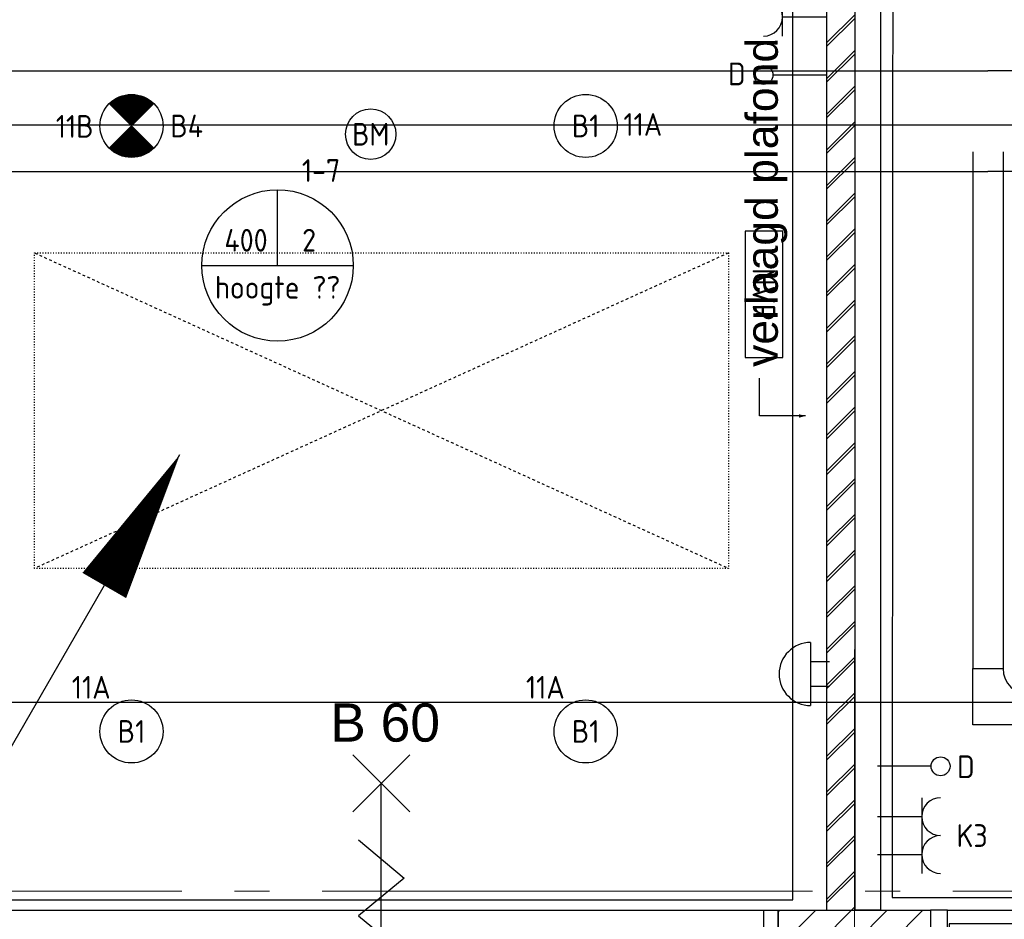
# Model space of a CAD drawing. Header units: millimetres. Extents: x -38031 to 123247, y -16330 to 129979.
# Tile 168 of 235: x 39802 to 43704, y 46284 to 49849. Entities that reach past the tile are written whole.
import ezdxf
from ezdxf.enums import TextEntityAlignment as Align

# ---------------------------------------------------------------- set-up
doc = ezdxf.new("R2010")
doc.units = ezdxf.units.MM
doc.header["$LTSCALE"] = 50
for name, pattern in [('HIDDEN2', [4.7625, 3.175, -1.5875]), ('STYLE_01', [0.41664, 0.20828, -0.20836]), ('STYLE_05', [0.20828, 0.069425, -0.138855]), ('STYLE_11', [5, 3.888855, -0.416718, 0.277786, -0.416641])]:
    doc.linetypes.add(name, pattern=pattern)
for name, color, linetype in [('AL$1A---_ALGEMEEN', 8, 'Continuous'), ('AM$1A---_ARCERING', 8, 'Continuous'), ('AT$1A---_TEKST100', 8, 'Continuous'), ('BOUWKUNDIG', 8, 'Continuous'), ('EB6441--_ATTRIB', 2, 'Continuous'), ('EB6511--_ATTRIB', 2, 'Continuous'), ('EL6121--', 3, 'Continuous'), ('EL6131--_KG', 3, 'Continuous'), ('EL6222--', 3, 'Continuous'), ('EL6311--', 3, 'Continuous'), ('EL6311--NV', 7, 'Continuous'), ('EL6422--', 3, 'Continuous'), ('EL6441--', 3, 'Continuous'), ('EL6511--', 3, 'Continuous'), ('EM6131--', 1, 'Continuous'), ('lengte voedingskabels', 3, 'Continuous'), ('versterkte strook', 7, 'Continuous')]:
    doc.layers.add(name, color=color, linetype=linetype)
doc.layers.add('stramien', color=1, linetype='STYLE_11', lineweight=15)
doc.styles.add('Arial', font='ARIAL.TTF')
doc.styles.add('BURO-018', font='iso.shx', dxfattribs={"height": 90})
doc.styles.add('NORATT', font='iso.shx')
doc.styles.get("Standard").update_dxf_attribs({"font": 'iso.shx'})
pattern_1 = [(45, (0, 0), (70.7107, -70.7107), []), (45, (7.07, -7.07), (70.7107, -70.7107), [])]

# ---------------------------------------------------------------- blocks, each defined once
blk = doc.blocks.new('081006')
at = {"color": 0, "linetype": 'Continuous'}
for p, q in [((2.5, 2.5), (-2.5, 2.5)), ((-1, 1), (-1, 2.5)), ((1, 2.5), (1, 1))]:
    blk.add_line(p, q, dxfattribs=at)
blk.add_arc((0, 2.5), 2.5, 0, 180, dxfattribs=at)
at = {"color": 0, "linetype": 'Continuous', "style": 'BURO-018'}
blk.add_attdef('E_SLET', text='', height=1.8, dxfattribs=at).set_placement((0, 7), align=Align.MIDDLE)
at = {"color": 0, "linetype": 'Continuous', "style": 'BURO-018', "flags": 1}
blk.add_attdef('E_MATCODE', text='', height=1.8, dxfattribs=at).set_placement((0, 0), align=Align.MIDDLE)
blk = doc.blocks.new('1115B3A')
at = {"color": 0, "linetype": 'Continuous'}
blk.add_circle((0, 0), 2.5, dxfattribs=at)
at = {"color": 0, "linetype": 'Continuous', "style": 'BURO-018'}
for tag, p in [('E_GKAST', (0, 8)), ('E_GROEP', (0, 5)), ('E_SGROEP', (4.5, 5)), ('E_ARMCODE', (0, 0)), ('E_SLET', (4.5, -1))]:
    blk.add_attdef(tag, text='', height=1.8, dxfattribs=at).set_placement(p, align=Align.MIDDLE)
blk = doc.blocks.new('E00018')
at = {"color": 0, "linetype": 'Continuous'}
for p, q in [((-1.768, -1.768), (1.768, 1.768)), ((1.768, -1.768), (-1.768, 1.768))]:
    blk.add_line(p, q, dxfattribs=at)
at = {"color": 0, "linetype": 'Continuous', "const_width": 2.5}
for points in [[(-0.884, 0.884, -0.198912), (0, 1.25, -0.198912), (0.884, 0.884, -1)], [(-0.884, -0.884, 0.198912), (0, -1.25, 0.198912), (0.884, -0.884, 1)]]:
    blk.add_lwpolyline(points, format="xyb", dxfattribs=at)
blk = doc.blocks.new('1115B3A-NO1')
at = {"color": 0, "linetype": 'Continuous'}
blk.add_circle((0, 0), 2.5, dxfattribs=at)
at = {"color": 0, "zscale": 100}
blk.add_blockref('E00018', (0, 0), dxfattribs=at)
at = {"color": 0, "linetype": 'Continuous', "style": 'BURO-018'}
for tag, p in [('E_GKAST', (0, 8)), ('E_GROEP', (0, 5)), ('E_SGROEP', (4.5, 5)), ('E_ARMCODE', (0, 0)), ('E_SLET', (4.5, -1))]:
    blk.add_attdef(tag, text='', height=1.8, dxfattribs=at).set_placement(p, align=Align.MIDDLE)
blk = doc.blocks.new('E00126')
at = {"color": 0, "linetype": 'Continuous'}
for p, q in [((-3, 4.5), (3, 4.5)), ((-1.5, 1), (-1.5, 4.5)), ((1.5, 1), (1.5, 4.5))]:
    blk.add_line(p, q, dxfattribs=at)
for centre in [(-1.5, 6), (1.5, 6)]:
    blk.add_arc(centre, 1.5, 180, 0, dxfattribs=at)
at = {"color": 0, "linetype": 'Continuous', "style": 'BURO-018'}
for tag, p in [('E_GKAST', (0, 11.5)), ('E_GROEP', (0, 8.5)), ('E_SGROEP', (4.5, 8.5))]:
    blk.add_attdef(tag, text='', height=1.8, dxfattribs=at).set_placement(p, align=Align.MIDDLE)
at = {"color": 0, "linetype": 'Continuous', "style": 'BURO-018', "flags": 1}
for tag, p in [('E_VERMCODE', (13, 8.5)), ('E_MATCODE', (0, 0))]:
    blk.add_attdef(tag, text='', height=1.8, dxfattribs=at).set_placement(p, align=Align.MIDDLE)
blk = doc.blocks.new('E00123')
at = {"color": 0, "linetype": 'Continuous'}
blk.add_circle((0, 0), 2, dxfattribs=at)
at = {"color": 0, "linetype": 'Continuous', "style": 'BURO-018'}
for tag, p in [('E_TEXT1', (0, 4.5)), ('E_TEXT2', (0, 0))]:
    blk.add_attdef(tag, text='', height=1.8, dxfattribs=at).set_placement(p, align=Align.MIDDLE)
at = {"color": 0, "linetype": 'Continuous', "style": 'BURO-018', "flags": 1}
blk.add_attdef('E_MATCODE', (0, 0), '', height=1.8, dxfattribs=at)
blk = doc.blocks.new('E00103')
at = {"color": 0, "linetype": 'Continuous'}
for p, q in [((0, 6), (0, 12)), ((-6, 6), (6, 6))]:
    blk.add_line(p, q, dxfattribs=at)
blk.add_circle((0, 6), 6, dxfattribs=at)
at = {"color": 0, "linetype": 'Continuous', "style": 'BURO-018'}
for tag, p in [('E_TEXT1', (-2.5, 8)), ('E_TEXT3', (2.5, 8)), ('E_TEXT6', (0, 4))]:
    blk.add_attdef(tag, text='', height=1.8, dxfattribs=at).set_placement(p, align=Align.MIDDLE)
blk = doc.blocks.new('E00168')
at = {"color": 0, "linetype": 'Continuous'}
blk.add_line((0, 0), (5, 8.66), dxfattribs=at)
blk.add_lwpolyline([(5, 8.66, 0, 1, 0), (3.5, 6.062, 1, 1, 0)], format="xyseb", dxfattribs=at)
at = {"color": 0, "const_width": 0.5}
blk.add_lwpolyline([(-0.25, 0, 1), (0.25, 0, 1)], format="xyb", close=True, dxfattribs=at)
at = {"color": 0, "linetype": 'Continuous'}
blk.add_circle((0, 0), 0.5, dxfattribs=at)
blk = doc.blocks.new('E00139')
at = {"color": 0, "linetype": 'Continuous'}
blk.add_line((0, 5.25), (0, 1), dxfattribs=at)
blk.add_circle((0, 6), 0.75, dxfattribs=at)
at = {"color": 7, "style": 'BURO-018'}
for tag, p in [('E_COMMENT1', (0, 12)), ('E_DCOM1', (0, 9))]:
    blk.add_attdef(tag, text='', height=1.8, dxfattribs=at).set_placement(p, align=Align.MIDDLE)
at = {"color": 0, "style": 'BURO-018'}
blk.add_attdef('E_TEXT1', text='', height=1.8, dxfattribs=at).set_placement((2.5, 6), align=Align.MIDDLE)
at = {"color": 0, "linetype": 'Continuous', "style": 'BURO-018', "flags": 1}
blk.add_attdef('E_MATCODE', text='', height=1.8, dxfattribs=at).set_placement((0, 0), align=Align.MIDDLE)
blk = doc.blocks.new('E-GK-GTC-1903C')
at = {"color": 0, "linetype": 'Continuous'}
for p, q in [((-0.5, 200), (0.5, 200)), ((-0.5, -200), (0.5, -200))]:
    blk.add_line(p, q, dxfattribs=at)
blk = doc.blocks.new('E-GK-GTC-783C')
at = {"color": 0, "linetype": 'Continuous'}
for p, q in [((-0.5, 60), (0.5, 60)), ((-0.5, -60), (0.5, -60))]:
    blk.add_line(p, q, dxfattribs=at)
blk = doc.blocks.new('E-GK-BS--1-78676767')
at = {"color": 0, "linetype": 'Continuous'}
for p, q in [((-163, -60), (-163, 60)), ((-163, 60), (60, 60)), ((60, 60), (60, -163)), ((60, -163), (-60, -163))]:
    blk.add_line(p, q, dxfattribs=at)
blk.add_arc((-163, -163), 103, 0, 90, dxfattribs=at)
blk = doc.blocks.new('E00113')
at = {"color": 0, "linetype": 'Continuous'}
for p, q in [((-5, 4), (-5, 1)), ((5, 4), (-5, 4)), ((5, 1), (5, 4)), ((-5, 1), (5, 1))]:
    blk.add_line(p, q, dxfattribs=at)
at = {"color": 0, "linetype": 'Continuous', "style": 'BURO-018'}
for tag, p in [('E_TEXT1', (0, 6)), ('E_TEXT2', (0, 2.5))]:
    blk.add_attdef(tag, text='', height=1.8, dxfattribs=at).set_placement(p, align=Align.MIDDLE)
at = {"color": 0, "linetype": 'Continuous', "style": 'BURO-018', "flags": 1}
blk.add_attdef('E_MATCODE', text='', height=1.8, dxfattribs=at).set_placement((0, 0), align=Align.MIDDLE)
blk = doc.blocks.new('txt 1_100 verlaagd plafond')
at = {"layer": 'AL$1A---_ALGEMEEN', "color": 0}
for p, q in [((-1830, 0), (-1830, 182.6)), ((-1830, 182.6), (-1680, 182.6))]:
    blk.add_line(p, q, dxfattribs=at)
blk.add_solid([(-1830, 0), (-1836.7, 25), (-1823.3, 25)], dxfattribs=at)
at = {"layer": 'AT$1A---_TEKST100', "insert": (-983.5, 235.8), "char_height": 126.27, "attachment_point": 2, "line_spacing_factor": 0.967741, "style": 'Arial'}
blk.add_mtext('{\\C256;\\lverlaagd plafond}', dxfattribs=at)
blk = doc.blocks.new('Group-18')
at = {"layer": 'AL$1A---_ALGEMEEN', "color": 0}
for points in [[(-16755, 23324.8), (-16755, 17786), (-13495, 17786), (-13495, 23424.8), (-12716, 23424.8), (-12716, 25374.8), (-17534, 25374.8), (-17534, 23424.8), (-16755, 23424.8), (-16755, 23324.8)], [(-13098, 22251.6), (-13101, 17795), (-9776, 17795), (-9776, 18095), (-9613.5, 18095), (-9613.5, 23149.8), (-12946, 23149.8), (-12946, 22251.6), (-13098, 22251.6)]]:
    blk.add_lwpolyline(points, dxfattribs=at)
at = {"layer": 'AL$1A---_ALGEMEEN', "color": 0, "rotation": 90}
blk.add_blockref('txt 1_100 verlaagd plafond', (-13445, 21533.8), dxfattribs=at)
blk.add_blockref('txt 1_100 verlaagd plafond', (-13445, 21533.8), dxfattribs=at)
blk = doc.blocks.new('zijdetail kozijn 2kops')
at = {"color": 0}
blk.add_wipeout([(-63, 420), (-130, 420), (-130, 262), (-63, 262)], dxfattribs=at).dxf.layer = 'AL$1A---_ALGEMEEN'
at = {"layer": 'AM$1A---_ARCERING', "linetype": 'Continuous', "lineweight": 0}
blk.add_hatch(color=256, dxfattribs=at).paths.add_polyline_path([(-54.2, 338), (-54.2, 366), (-56, 366), (-56, 266), (-31, 266), (-31, 243), (0, 243), (0, 338), (-22, 338)])
at = {"layer": 'AL$1A---_ALGEMEEN', "color": 0}
for points in [[(-63, 420), (-130, 420), (-130, 262), (-63, 262)], [(-54.2, 338), (-54.2, 366), (-56, 366), (-56, 266), (-31, 266), (-31, 243), (0, 243), (0, 338), (-22, 338)]]:
    blk.add_lwpolyline(points, close=True, dxfattribs=at)
blk = doc.blocks.new('st.k-120x120')
at = {"layer": 'AM$1A---_ARCERING', "linetype": 'Continuous', "lineweight": 0}
h = blk.add_hatch(color=256, dxfattribs=at)
edge = h.paths.add_edge_path()
edge.add_line((-40, -60), (40, -60))
edge.add_arc((40, -40), 20, 270, 360)
edge.add_line((60, -40), (60, 40))
edge.add_arc((40, 40), 20, 0, 90)
edge.add_line((40, 60), (-40, 60))
edge.add_arc((-40, 40), 20, 90, 180)
edge.add_line((-60, 40), (-60, -40))
edge.add_arc((-40, -40), 20, 180, 270)
edge = h.paths.add_edge_path(flags=16)
edge.add_line((-40, -50), (40, -50))
edge.add_arc((40, -40), 10, 270, 360)
edge.add_line((50, -40), (50, 40))
edge.add_arc((40, 40), 10, 0, 90)
edge.add_line((40, 50), (-40, 50))
edge.add_arc((-40, 40), 10, 90, 180)
edge.add_line((-50, 40), (-50, -40))
edge.add_arc((-40, -40), 10, 180, 270)
at = {"layer": 'AL$1A---_ALGEMEEN', "color": 0}
for p, q in [((0, 100), (0, -100)), ((-100, 0), (100, 0))]:
    blk.add_line(p, q, dxfattribs=at)
at = {"layer": 'AL$1A---_ALGEMEEN', "color": 0, "flags": 128}
blk.add_lwpolyline([(-40, -60), (40, -60, 0.414214), (60, -40), (60, 40, 0.414214), (40, 60), (-40, 60, 0.414214), (-60, 40), (-60, -40, 0.414214), (-40, -60, 0.414214)], format="xyb", dxfattribs=at)
blk.add_lwpolyline([(-40, -50), (40, -50, 0.414214), (50, -40), (50, 40, 0.414214), (40, 50), (-40, 50, 0.414214), (-50, 40), (-50, -40, 0.414214)], format="xyb", close=True, dxfattribs=at)
blk = doc.blocks.new('zijdetail kozijn midden')
at = {"color": 0}
blk.add_wipeout([(113, -117), (63, -117), (63, -25), (44, -25), (44, -7), (113, -7), (113, -25), (113, -57), (113, -71.9)], dxfattribs=at).dxf.layer = 'AL$1A---_ALGEMEEN'
at = {"layer": 'AM$1A---_ARCERING', "linetype": 'Continuous', "lineweight": 0}
blk.add_hatch(color=256, dxfattribs=at).paths.add_polyline_path([(54.2, -100), (54.2, -128), (56, -128), (56, -28), (31, -28), (31, -5), (0, -5), (0, -100), (22, -100)])
at = {"layer": 'AL$1A---_ALGEMEEN', "color": 0}
for points in [[(54.2, -100), (54.2, -128), (56, -128), (56, -28), (31, -28), (31, -5), (0, -5), (0, -100), (22, -100)], [(113, -117), (63, -117), (63, -25), (44, -25), (44, -7), (113, -7), (113, -25), (113, -57), (113, -71.9)]]:
    blk.add_lwpolyline(points, close=True, dxfattribs=at)
blk = doc.blocks.new('31x_alu-bg-2x mk132-p')
at = {"layer": 'AL$1A---_ALGEMEEN', "color": 0}
blk.add_line((0, 0), (-2887, 0), dxfattribs=at)
blk.add_lwpolyline([(-3357, 726.1), (-3003.5, 726.1), (-3003.5, 576.1), (-1585.5, 576), (39.5, 576.1), (39.5, 726.1), (393, 726.1)], dxfattribs=at)
blk.add_lwpolyline([(-3357, 726.1), (-3003.5, 726.1), (-3003.5, 576.1), (-1585.5, 576), (39.5, 576.1), (39.5, 726.1), (393, 726.1)], dxfattribs=at)
for points in [[(-1625, -278), (-2887, -278), (-2887, -338), (-1625, -338)], [(-1308, -278), (0, -278), (0, -338), (-1308, -338)]]:
    blk.add_lwpolyline(points, close=True, dxfattribs=at)
blk.add_blockref('st.k-120x120', (-1443.5, -360), dxfattribs=at)
at = {"color": 0}
blk.add_wipeout([(-1625, -125), (-1262, -125), (-1262, -238), (-1625, -238)], dxfattribs=at).dxf.layer = 'AL$1A---_ALGEMEEN'
at = {"layer": 'AM$1A---_ARCERING', "linetype": 'Continuous', "lineweight": 5}
h = blk.add_hatch(dxfattribs=at)
h.set_pattern_fill('BAKSTEEN', color=256, style=0, pattern_type=2)
h.set_pattern_definition(pattern_1)
h.paths.add_polyline_path([(-1625, -125), (-1262, -125), (-1262, -238), (-1625, -238)])
at = {"layer": 'AL$1A---_ALGEMEEN', "color": 0}
blk.add_lwpolyline([(-1625, -125), (-1262, -125), (-1262, -238), (-1625, -238)], close=True, dxfattribs=at)
at = {"layer": 'AL$1A---_ALGEMEEN', "color": 0, "rotation": 180}
blk.add_blockref('zijdetail kozijn 2kops', (0, 0), dxfattribs=at)
at = {"color": 0}
blk.add_wipeout([(-2887, -238), (-2887, 0), (-3318.5, 0), (-3318.5, -113), (-3000, -113), (-3000, -238)], dxfattribs=at).dxf.layer = 'AL$1A---_ALGEMEEN'
at = {"layer": 'AM$1A---_ARCERING', "linetype": 'Continuous', "lineweight": 5}
h = blk.add_hatch(dxfattribs=at)
h.set_pattern_fill('BAKSTEEN', color=256, style=0, pattern_type=2)
h.set_pattern_definition(pattern_1)
h.paths.add_polyline_path([(-2887, -238), (-2887, 0), (-3318.5, 0), (-3318.5, -113), (-3000, -113), (-3000, -238)])
at = {"layer": 'AL$1A---_ALGEMEEN', "color": 0}
blk.add_line((63, -420), (-2950, -420), dxfattribs=at)
at = {"layer": 'AL$1A---_ALGEMEEN', "color": 0, "flags": 128}
for points in [[(-2887, -238), (-2887, 0), (-3318.5, 0)], [(-3318.5, -113), (-3000, -113), (-3000, -238), (-2887, -238)]]:
    blk.add_lwpolyline(points, dxfattribs=at)
at = {"layer": 'AL$1A---_ALGEMEEN', "color": 0, "xscale": -1}
blk.add_blockref('zijdetail kozijn midden', (-1262, -238), dxfattribs=at)
at = {"color": 0}
blk.add_wipeout([(0, -238), (0, 0), (431.5, 0), (431.5, -113), (113, -113), (113, -238)], dxfattribs=at).dxf.layer = 'AL$1A---_ALGEMEEN'
at = {"layer": 'AM$1A---_ARCERING', "linetype": 'Continuous', "lineweight": 5}
h = blk.add_hatch(dxfattribs=at)
h.set_pattern_fill('BAKSTEEN', color=256, style=0, pattern_type=2)
h.set_pattern_definition(pattern_1)
h.paths.add_polyline_path([(0, -238), (0, 0), (431.5, 0), (431.5, -113), (113, -113), (113, -238)])
at = {"layer": 'AM$1A---_ARCERING', "linetype": 'Continuous', "lineweight": 0}
blk.add_hatch(color=256, dxfattribs=at).paths.add_polyline_path([(-1512, -263), (-1375, -263), (-1375, -300), (-1512, -300)])
at = {"layer": 'AM$1A---_ARCERING', "linetype": 'Continuous', "lineweight": 5}
h = blk.add_hatch(dxfattribs=at)
h.set_pattern_fill('ISOLATIE', color=256, style=0, pattern_type=2)
h.set_pattern_definition([(135, (0, 0), (70.711, 70.711), []), (45, (299.34, -299.34), (70.7107, -70.7107), [])])
h.paths.add_polyline_path([(-1512, -263), (-1375, -263), (-1375, -300), (-1512, -300)])
at = {"layer": 'AL$1A---_ALGEMEEN', "color": 0}
for p, q in [((0, -243), (-1262, -243)), ((-1316.2, -366), (54.2, -366))]:
    blk.add_line(p, q, dxfattribs=at)
at = {"layer": 'AL$1A---_ALGEMEEN', "color": 0, "flags": 128}
for points in [[(0, -238), (0, 0), (431.5, 0)], [(431.5, -113), (113, -113), (113, -238), (0, -238)]]:
    blk.add_lwpolyline(points, dxfattribs=at)
at = {"layer": 'AL$1A---_ALGEMEEN', "color": 0}
blk.add_lwpolyline([(-1512, -263), (-1375, -263), (-1375, -300), (-1512, -300)], close=True, dxfattribs=at)
at = {"layer": 'AL$1A---_ALGEMEEN', "color": 0, "xscale": -1, "rotation": 179.9998427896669}
blk.add_blockref('zijdetail kozijn 2kops', (-2887, 0), dxfattribs=at)
at = {"layer": 'AL$1A---_ALGEMEEN', "color": 0, "rotation": 359.9998427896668}
blk.add_blockref('zijdetail kozijn midden', (-1625, -238), dxfattribs=at)
at = {"layer": 'AL$1A---_ALGEMEEN', "color": 0}
for p, q in [((-2887, -243), (-1625, -243)), ((-1570.8, -366), (-2941.2, -366))]:
    blk.add_line(p, q, dxfattribs=at)
blk = doc.blocks.new('Group-41')
at = {"layer": 'AL$1A---_ALGEMEEN', "color": 0}
for p, q in [((-107.5, 384.503125), (117.5, 159.503125)), ((-107.5, 159.503125), (117.5, 384.503125))]:
    blk.add_line(p, q, dxfattribs=at)
at = {"layer": 'AL$1A---_ALGEMEEN', "color": 0, "flags": 1}
blk.add_attdef('B60_30', (-107.5, 159.503125), '', height=0.2, dxfattribs=at)
blk = doc.blocks.new('Group-42')
at = {"layer": 'AL$1A---_ALGEMEEN', "color": 0}
for p, q in [((-107.5, -755.309375), (117.5, -980.309375)), ((-107.5, -980.309375), (117.5, -755.309375))]:
    blk.add_line(p, q, dxfattribs=at)
at = {"layer": 'AL$1A---_ALGEMEEN', "color": 0, "flags": 1}
blk.add_attdef('B60_30', (-107.5, -980.309375), '', height=0.2, dxfattribs=at)
blk = doc.blocks.new('wbdbo 60 zelfsl')
at = {"layer": 'AL$1A---_ALGEMEEN', "color": 0}
blk.add_line((5, -867.8), (5, 272), dxfattribs=at)
blk.add_lwpolyline([(-85, 47.8), (95, -104), (-85, -253.6), (95, -403.2), (-85, -552.7), (95, -702.2)], dxfattribs=at)
for name in ['Group-41', 'Group-42']:
    blk.add_blockref(name, (0, 0), dxfattribs=at)
at = {"layer": 'AT$1A---_TEKST100', "style": 'Arial'}
blk.add_text('B 60', height=151.52, dxfattribs=at).set_placement((20, 588.6), align=Align.TOP_CENTER)
blk = doc.blocks.new('zijdetail staalkozijn 2kops')
at = {"layer": 'AM$1A---_ARCERING', "linetype": 'Continuous', "lineweight": 0}
blk.add_hatch(color=256, dxfattribs=at).paths.add_polyline_path([(-72.5, -278), (0, -278), (0, -338), (-72.5, -338)])
at = {"layer": 'AL$1A---_ALGEMEEN', "color": 0}
blk.add_lwpolyline([(-72.5, -278), (0, -278), (0, -338), (-72.5, -338)], close=True, dxfattribs=at)
at = {"color": 0}
blk.add_wipeout([(-72.5, -420), (-130, -420), (-130, -270), (-72.5, -270)], dxfattribs=at).dxf.layer = 'AL$1A---_ALGEMEEN'
at = {"layer": 'AL$1A---_ALGEMEEN', "color": 0}
blk.add_lwpolyline([(-72.5, -420), (-130, -420), (-130, -270), (-72.5, -270)], close=True, dxfattribs=at)
blk = doc.blocks.new('31x_staal-bg-mk 121-p')
at = {"layer": 'AL$1A---_ALGEMEEN', "color": 0}
for p, q in [((-1264, 992.6), (-1673, 992.6)), ((-1627, 992.6), (-1627, 892.6)), ((-1264, 992.6), (-1264, 892.6)), ((-3022, 892.6), (-1627, 892.6)), ((131, 892.6), (-1264, 892.6)), ((-2929, -420), (106.5, -420))]:
    blk.add_line(p, q, dxfattribs=at)
at = {"color": 0}
for points in [[(-2856.5, -238), (-2856.5, 0), (-3288, 0), (-3288, -113), (-2969.5, -113), (-2969.5, -238)], [(30.5, -238), (30.5, 0), (462, 0), (462, -113), (143.5, -113), (143.5, -238)], [(30.5, -338), (-2856.5, -338), (-2856.5, -278), (30.5, -278)]]:
    blk.add_wipeout(points, dxfattribs=at).dxf.layer = 'AL$1A---_ALGEMEEN'
at = {"layer": 'AM$1A---_ARCERING', "linetype": 'Continuous', "lineweight": 5}
h = blk.add_hatch(dxfattribs=at)
h.set_pattern_fill('BAKSTEEN', color=256, style=0, pattern_type=2)
h.set_pattern_definition(pattern_1)
h.paths.add_polyline_path([(-2856.5, -238), (-2856.5, 0), (-3288, 0), (-3288, -113), (-2969.5, -113), (-2969.5, -238)])
h = blk.add_hatch(dxfattribs=at)
h.set_pattern_fill('BAKSTEEN', color=256, style=0, pattern_type=2)
h.set_pattern_definition(pattern_1)
h.paths.add_polyline_path([(30.5, -238), (30.5, 0), (462, 0), (462, -113), (143.5, -113), (143.5, -238)])
at = {"layer": 'AM$1A---_ARCERING', "linetype": 'Continuous', "lineweight": 0}
for points in [[(-2371, -278), (-2313, -278), (-2313, -338), (-2371, -338)], [(-513, -278), (-455, -278), (-455, -338), (-513, -338)]]:
    blk.add_hatch(color=256, dxfattribs=at).paths.add_polyline_path(points)
at = {"layer": 'AL$1A---_ALGEMEEN', "color": 0}
blk.add_line((-2856.5, 0), (30.5, 0), dxfattribs=at)
at = {"layer": 'AL$1A---_ALGEMEEN', "color": 0, "flags": 128}
for points in [[(-2313, -278), (-2313, 622, -0.414214), (-1413, -278, -0.414214)], [(-513, -278), (-513, 622, 0.414214), (-1413, -278, 0.414214)]]:
    blk.add_lwpolyline(points, format="xyb", dxfattribs=at)
for points in [[(-2856.5, -238), (-2856.5, 0), (-3288, 0)], [(30.5, -238), (30.5, 0), (462, 0)], [(-3288, -113), (-2969.5, -113), (-2969.5, -238), (-2856.5, -238)], [(462, -113), (143.5, -113), (143.5, -238), (30.5, -238)]]:
    blk.add_lwpolyline(points, dxfattribs=at)
at = {"layer": 'AL$1A---_ALGEMEEN', "color": 0}
for points in [[(30.5, -338), (-2856.5, -338), (-2856.5, -278), (30.5, -278)], [(-2371, -278), (-2313, -278), (-2313, -338), (-2371, -338)], [(-513, -278), (-455, -278), (-455, -338), (-513, -338)]]:
    blk.add_lwpolyline(points, close=True, dxfattribs=at)
at = {"layer": 'AL$1A---_ALGEMEEN', "color": 0, "xscale": -1, "rotation": 180}
blk.add_blockref('wbdbo 60 zelfsl', (-1418, -650.9), dxfattribs=at)
at = {"layer": 'AL$1A---_ALGEMEEN', "color": 0}
blk.add_blockref('zijdetail staalkozijn 2kops', (-2856.5, 0), dxfattribs=at)
at = {"layer": 'AL$1A---_ALGEMEEN', "color": 0, "xscale": -1}
blk.add_blockref('zijdetail staalkozijn 2kops', (30.5, 0), dxfattribs=at)
blk = doc.blocks.new('Group-124')
at = {"layer": 'AL$1A---_ALGEMEEN', "color": 0, "linetype": 'STYLE_05'}
blk.add_lwpolyline([(-16500, 20349.8), (-13750, 20349.8), (-13750, 19099.8), (-16500, 19099.8)], close=True, dxfattribs=at)
blk = doc.blocks.new('Group-125')
at = {"layer": 'AL$1A---_ALGEMEEN', "color": 0, "linetype": 'STYLE_01'}
for p, q in [((-16500, 20349.8), (-13750, 19099.8)), ((-13750, 20349.8), (-16500, 19099.8))]:
    blk.add_line(p, q, dxfattribs=at)
at = {"layer": 'AL$1A---_ALGEMEEN', "color": 0}
blk.add_blockref('Group-124', (0, 0), dxfattribs=at)
blk = doc.blocks.new('Group-126')
at = {"layer": 'AL$1A---_ALGEMEEN', "color": 0}
blk.add_blockref('Group-125', (0, 0), dxfattribs=at)
blk = doc.blocks.new('200254 W 210 11-06-2007')
at = {"layer": 'AL$1A---_ALGEMEEN'}
blk.add_lwpolyline([(6914, 25889), (7014, 25889), (7014, 21332.4), (6914, 21332.4)], close=True, dxfattribs=at)
for name in ['Group-18', 'Group-126']:
    blk.add_blockref(name, (20162, 3587.4), dxfattribs=at)
at = {"layer": 'AL$1A---_ALGEMEEN', "rotation": 180}
blk.add_blockref('31x_alu-bg-2x mk132-p', (7342.5, 20912.4), dxfattribs=at)
at = {"layer": 'AL$1A---_ALGEMEEN', "xscale": -1, "rotation": 180}
blk.add_blockref('31x_staal-bg-mk 121-p', (6449, 20912.4), dxfattribs=at)
at = {"layer": 'AM$1A---_ARCERING', "linetype": 'Continuous', "lineweight": 5}
h = blk.add_hatch(dxfattribs=at)
h.set_pattern_fill('BAKSTEEN', color=256, scale=50, style=0, pattern_type=2)
h.set_pattern_definition([(45, (-987936.49, -175784.82), (70.710678, -70.710678), []), (45, (-987929.42, -175791.89), (70.710678, -70.710678), [])])
h.paths.add_polyline_path([(6914, 21332.4), (6914, 25989.3), (6801, 25989.3), (6801, 21332.4)])
h = blk.add_hatch(dxfattribs=at)
h.set_pattern_fill('KALKZANDSTEEN', color=256, scale=50, style=0, pattern_type=2)
h.set_pattern_definition([(45, (-987936.49, -175784.82), (70.710678, -70.710678), [])])
h.paths.add_polyline_path([(6609.5, 21182.4), (6609.5, 21332.4), (7212.5, 21332.4), (7212.5, 21182.4)])
at = {"layer": 'AL$1A---_ALGEMEEN'}
for points in [[(6914, 21332.4), (6914, 25989.3), (6801, 25989.3), (6801, 21332.4)], [(6609.5, 21182.4), (6609.5, 21332.4), (7212.5, 21332.4), (7212.5, 21182.4)]]:
    blk.add_lwpolyline(points, close=True, dxfattribs=at)
at = {"layer": 'stramien', "ltscale": 10}
for p, q in [((6911, -38914.6), (6911, 22365.4)), ((-37699, 21407.4), (65551.8, 21407.4))]:
    blk.add_line(p, q, dxfattribs=at)

msp = doc.modelspace()

# ---------------------------------------------------------------- block references
at = {"layer": 'BOUWKUNDIG'}
msp.add_blockref('200254 W 210 11-06-2007', (36199, 24987.6), dxfattribs=at)

# ---------------------------------------------------------------- next in the draw order: linework, layer by layer
at = {"layer": 'lengte voedingskabels'}
msp.add_lwpolyline([(16413, 29535), (16413, 29940.1), (15338.1, 29940.1), (15338.1, 53359.3), (28391.3, 53359.3), (28391.3, 47384), (35104.7, 47384), (35104.7, 49432.6), (44425.8, 49432.6), (44425.8, 53437.3), (52392.8, 53437.3), (52392.8, 55410)], dxfattribs=at)
at = {"layer": 'versterkte strook'}
msp.add_line((9165.1, 47145), (103090.1, 47145), dxfattribs=at)

# ---------------------------------------------------------------- next in the draw order: block references
at = {"layer": 'EL6121--', "linetype": 'HIDDEN2', "xscale": 200, "yscale": 200, "zscale": 200}
msp.add_blockref('E00168', (39436.9, 46394.5), dxfattribs=at)
at = {"layer": 'EL6131--_KG', "xscale": 8193.45238654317}
msp.add_blockref('E-GK-GTC-1903C', (39542.7, 49447.1), dxfattribs=at)
at = {"layer": 'EL6131--_KG'}
for name, p, xscale, rotation in [('E-GK-GTC-1903C', (43817.8, 49447.1), 356.7922369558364, 180), ('E-GK-GTC-783C', (43639.4, 48301.3), 2047.713996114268, 270)]:
    msp.add_blockref(name, p, dxfattribs=dict(at, xscale=xscale, rotation=rotation))
at = {"layer": 'EL6131--_KG', "rotation": 179.9999999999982}
msp.add_blockref('E-GK-BS--1-78676767', (43639.4, 47114.4), dxfattribs=at)
at = {"layer": 'EL6222--'}
ref = msp.add_blockref('E00126', (43050, 49934.5), dxfattribs=dict(at, xscale=50, yscale=50, zscale=50, rotation=90))
ref.add_attrib('E_GROEP', 'K1', dxfattribs={"layer": '0', "color": 1, "linetype": 'Continuous', "height": 90, "style": 'BURO-018'}).set_placement((42585.7, 49936.8), align=Align.MIDDLE)
ref = msp.add_blockref('E00126', (43151.7, 46615.8), dxfattribs=dict(at, xscale=50, yscale=50, zscale=50, rotation=270))
ref.add_attrib('E_GROEP', 'K3', dxfattribs={"layer": '0', "color": 1, "linetype": 'Continuous', "height": 90, "style": 'BURO-018'}).set_placement((43576.7, 46615.8), align=Align.MIDDLE)
at = {"layer": 'EL6311--'}
ref = msp.add_blockref('1115B3A', (42044.9, 49428.4), dxfattribs=dict(at, xscale=50, yscale=50, zscale=50))
ref.add_attrib('E_ARMCODE', 'B1', dxfattribs={"layer": '0', "color": 1, "linetype": 'Continuous', "height": 90, "style": 'BURO-018'}).set_placement((42044.9, 49428.4), align=Align.MIDDLE)
ref.add_attrib('E_GROEP', '11A', dxfattribs={"layer": '0', "color": 1, "linetype": 'Continuous', "height": 90, "style": 'BURO-018'}).set_placement((42271.3, 49434.1), align=Align.MIDDLE)
ref = msp.add_blockref('E00113', (42626.5, 48760.8), dxfattribs=dict(at, xscale=50, yscale=50, zscale=50, rotation=270))
ref.add_attrib('E_TEXT2', 'NVP', dxfattribs={"layer": '0', "color": 1, "linetype": 'Continuous', "height": 90, "rotation": 270, "style": 'BURO-018'}).set_placement((42751.5, 48760.8), align=Align.MIDDLE)
ref = msp.add_blockref('1115B3A', (40244.9, 47028.4), dxfattribs=dict(at, xscale=50, yscale=50, zscale=50))
ref.add_attrib('E_ARMCODE', 'B1', dxfattribs={"layer": '0', "color": 1, "linetype": 'Continuous', "height": 90, "style": 'BURO-018'}).set_placement((40244.9, 47028.4), align=Align.MIDDLE)
ref.add_attrib('E_GROEP', '11A', dxfattribs={"layer": '0', "color": 1, "linetype": 'Continuous', "height": 90, "style": 'BURO-018'}).set_placement((40085.1, 47203.4), align=Align.MIDDLE)
ref = msp.add_blockref('1115B3A', (42044.9, 47028.4), dxfattribs=dict(at, xscale=50, yscale=50, zscale=50))
ref.add_attrib('E_ARMCODE', 'B1', dxfattribs={"layer": '0', "color": 1, "linetype": 'Continuous', "height": 90, "style": 'BURO-018'}).set_placement((42044.9, 47028.4), align=Align.MIDDLE)
ref.add_attrib('E_GROEP', '11A', dxfattribs={"layer": '0', "color": 1, "linetype": 'Continuous', "height": 90, "style": 'BURO-018'}).set_placement((41885.1, 47203.4), align=Align.MIDDLE)
at = {"layer": 'EL6311--NV'}
ref = msp.add_blockref('1115B3A-NO1', (40244.9, 49428.4), dxfattribs=dict(at, xscale=50, yscale=50, zscale=50))
ref.add_attrib('E_ARMCODE', 'B4', dxfattribs={"layer": '0', "color": 1, "linetype": 'Continuous', "height": 90, "style": 'BURO-018'}).set_placement((40463.5, 49428.4), align=Align.MIDDLE)
ref.add_attrib('E_GROEP', '11B', dxfattribs={"layer": '0', "color": 1, "linetype": 'Continuous', "height": 90, "style": 'BURO-018'}).set_placement((40019.6, 49426.5), align=Align.MIDDLE)
at = {"layer": 'EL6422--', "xscale": 50, "yscale": 50, "zscale": 50, "rotation": 90}
msp.add_blockref('081006', (43061.6, 47256), dxfattribs=at)
at = {"layer": 'EL6441--'}
ref = msp.add_blockref('E00139', (43049.8, 49630.3), dxfattribs=dict(at, xscale=50, yscale=50, zscale=50, rotation=90))
ref.add_attrib('E_TEXT1', 'D', dxfattribs={"layer": 'EB6441--_ATTRIB', "color": 1, "height": 90, "style": 'NORATT'}).set_placement((42644, 49634.5), align=Align.MIDDLE)
ref = msp.add_blockref('E00139', (43151.7, 46890.3), dxfattribs=dict(at, xscale=50, yscale=50, zscale=50, rotation=270))
ref.add_attrib('E_TEXT1', 'D', dxfattribs={"layer": 'EB6441--_ATTRIB', "color": 1, "height": 90, "style": 'NORATT'}).set_placement((43552.1, 46888.6), align=Align.MIDDLE)
at = {"layer": 'EL6511--'}
ref = msp.add_blockref('E00123', (41193, 49395.5), dxfattribs=dict(at, xscale=50, yscale=50, zscale=50))
ref.add_attrib('E_TEXT2', 'BM', dxfattribs={"layer": 'EB6511--_ATTRIB', "color": 1, "linetype": 'Continuous', "height": 90, "style": 'NORATT'}).set_placement((41193, 49395.5), align=Align.MIDDLE)
ref.add_attrib('E_TEXT1', '1-7', dxfattribs={"layer": 'EB6511--_ATTRIB', "color": 1, "linetype": 'Continuous', "height": 90, "style": 'NORATT'}).set_placement((40996.2, 49251.6), align=Align.MIDDLE)
at = {"layer": 'EM6131--'}
ref = msp.add_blockref('E00103', (40823.7, 48575.3), dxfattribs=dict(at, xscale=50, yscale=50, zscale=50))
ref.add_attrib('E_TEXT1', '400', dxfattribs={"layer": '0', "color": 1, "linetype": 'Continuous', "height": 90, "style": 'BURO-018'}).set_placement((40698.7, 48975.3), align=Align.MIDDLE)
ref.add_attrib('E_TEXT3', '2', dxfattribs={"layer": '0', "color": 1, "linetype": 'Continuous', "height": 90, "style": 'BURO-018'}).set_placement((40948.7, 48975.3), align=Align.MIDDLE)
ref.add_attrib('E_TEXT6', 'hoogte ??', dxfattribs={"layer": '0', "color": 1, "linetype": 'Continuous', "height": 90, "style": 'BURO-018'}).set_placement((40823.7, 48775.3), align=Align.MIDDLE)

doc.saveas('drawing.dxf')
